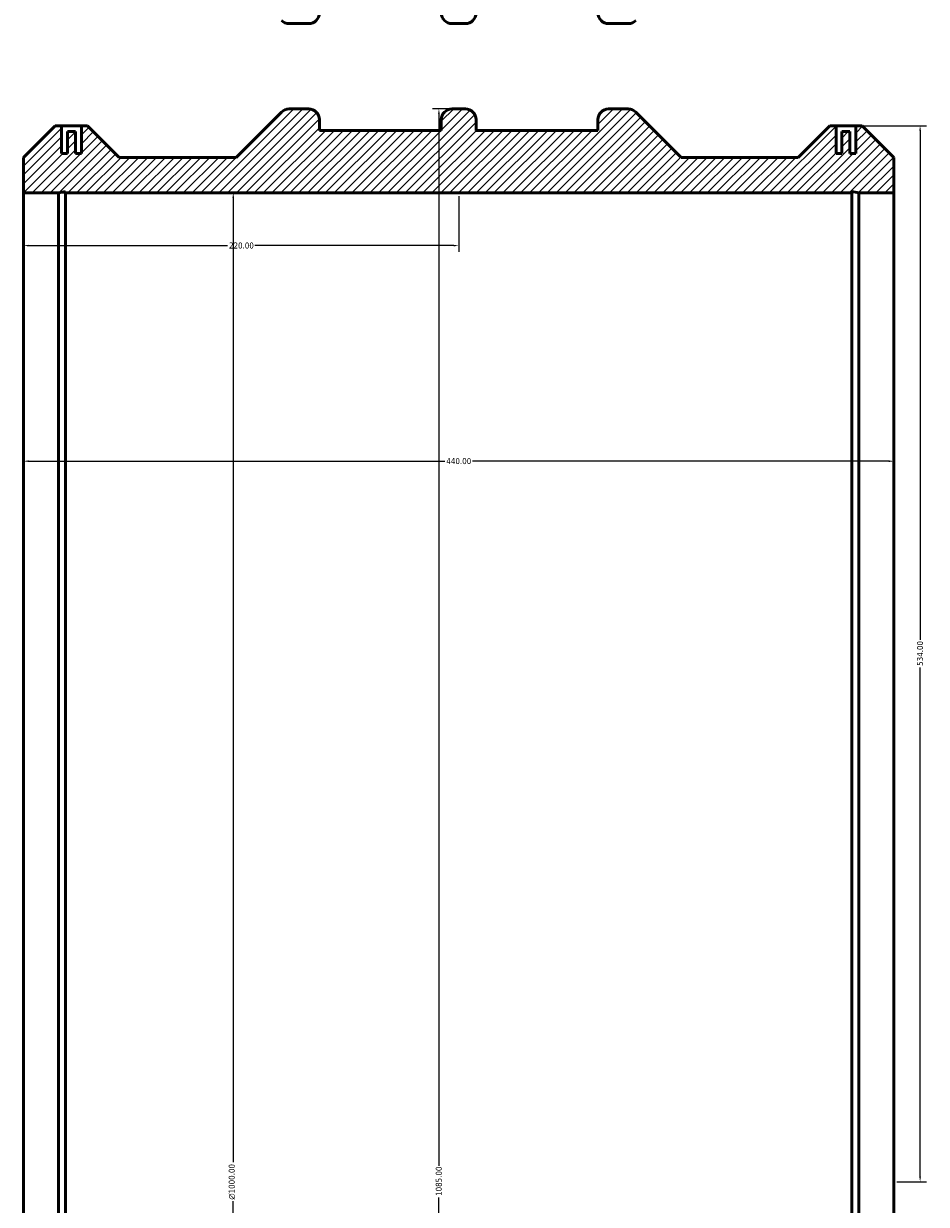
# Model space of a CAD drawing. Header units: millimetres. Extents: x -924 to 2009, y -2121 to 2553.
# Tile 2 of 6: x 304 to 761, y -1573 to -975. Entities that reach past the tile are written whole.
import ezdxf

# ---------------------------------------------------------------- set-up
doc = ezdxf.new("R2010")
doc.units = ezdxf.units.MM
for name, color, linetype, lineweight in [('Dimension (ANSI)', 7, 'Continuous', 25), ('Hatch (ANSI)', 7, 'Continuous', 18), ('Visible (ANSI)', 7, 'Continuous', 50)]:
    doc.layers.add(name, color=color, linetype=linetype, lineweight=lineweight)
doc.styles.add('Note Text (ANSI)', font='tahoma.ttf')
doc.dimstyles.new('Default - mm (ANSI)', dxfattribs={"dimtxt": 3.048, "dimasz": 2.5, "dimexe": 3.175, "dimexo": 1.6002, "dimgap": 0.8, "dimtad": 0, "dimtoh": 1, "dimrnd": 1e-08, "dimzin": 4, "dimdsep": 46, "dimtxsty": 'Note Text (ANSI)', "dimcen": 0.09, "dimdle": 10, "dimclrd": 256, "dimclre": 256, "dimclrt": 230, "dimadec": 1, "dimazin": 1, "dimtfac": 1, "dimtofl": 0, "dimtmove": 0, "dimatfit": 3, "dimfxl": 1, "dimtolj": 1, "dimtzin": 4, "dimlwd": -1, "dimlwe": -1, "dimarcsym": 0})

# ---------------------------------------------------------------- blocks, each defined once
blk = doc.blocks.new('*D7')
at = {"layer": 'Defpoints', "color": 0, "transparency": 16777216}
for p in [(304.03, -1061.1), (304.03, -2061.1), (410.03, -2061.1)]:
    blk.add_point(p, dxfattribs=at)
at = {"layer": 'Dimension (ANSI)', "transparency": 16777216}
for p, q in [((305.63, -1061.1), (413.21, -1061.1)), ((410.03, -1063.6), (410.03, -1551.23)), ((410.03, -2058.6), (410.03, -1570.96)), ((305.63, -2061.1), (413.21, -2061.1))]:
    blk.add_line(p, q, dxfattribs=at)
for points in [[(409.61, -1063.6), (410.45, -1063.6), (410.03, -1061.1)], [(409.61, -2058.6), (410.45, -2058.6), (410.03, -2061.1)]]:
    blk.add_solid(points, dxfattribs=at)
at = {"layer": 'Dimension (ANSI)', "color": 230, "true_color": 0xff0080, "transparency": 16777216, "insert": (407.74, -1570.16), "char_height": 3.048, "attachment_point": 1, "rotation": 90, "style": 'Note Text (ANSI)'}
blk.add_mtext('\\A1;\\fAIGDT|b0|i0;\\H3.0480;\\ln\\fTahoma|b0|i0;\\H3.0480;1000.00', dxfattribs=at)
blk = doc.blocks.new('*D8')
at = {"layer": 'Defpoints', "color": 0, "transparency": 16777216}
for p in [(744.03, -1196.74), (304.03, -1561.1), (744.03, -1561.1)]:
    blk.add_point(p, dxfattribs=at)
at = {"layer": 'Dimension (ANSI)', "transparency": 16777216}
for p, q in [((306.53, -1196.74), (517, -1196.74)), ((741.53, -1196.74), (531.06, -1196.74))]:
    blk.add_line(p, q, dxfattribs=at)
for points in [[(306.53, -1196.32), (306.53, -1197.15), (304.03, -1196.74)], [(741.53, -1196.32), (741.53, -1197.15), (744.03, -1196.74)]]:
    blk.add_solid(points, dxfattribs=at)
at = {"layer": 'Dimension (ANSI)', "color": 230, "true_color": 0xff0080, "transparency": 16777216, "insert": (517.8, -1195.15), "char_height": 3.048, "attachment_point": 1, "style": 'Note Text (ANSI)'}
blk.add_mtext('\\A1;440.00', dxfattribs=at)
blk = doc.blocks.new('*D9')
at = {"layer": 'Defpoints', "color": 0, "transparency": 16777216}
for p in [(520.66, -1018.6), (514.03, -2103.6), (520.66, -2103.6)]:
    blk.add_point(p, dxfattribs=at)
at = {"layer": 'Dimension (ANSI)', "transparency": 16777216}
for p, q in [((519.06, -1018.6), (510.86, -1018.6)), ((514.03, -1021.1), (514.03, -1553.11)), ((514.03, -2101.1), (514.03, -1569.08)), ((519.06, -2103.6), (510.86, -2103.6))]:
    blk.add_line(p, q, dxfattribs=at)
for points in [[(513.61, -1021.1), (514.45, -1021.1), (514.03, -1018.6)], [(513.61, -2101.1), (514.45, -2101.1), (514.03, -2103.6)]]:
    blk.add_solid(points, dxfattribs=at)
at = {"layer": 'Dimension (ANSI)', "color": 230, "true_color": 0xff0080, "transparency": 16777216, "insert": (512.44, -1568.28), "char_height": 3.048, "attachment_point": 1, "rotation": 90, "style": 'Note Text (ANSI)'}
blk.add_mtext('\\A1;1085.00', dxfattribs=at)
blk = doc.blocks.new('*D10')
at = {"layer": 'Defpoints', "color": 0, "transparency": 16777216}
for p in [(724.83, -1027.1), (757.35, -1027.1), (744.03, -1561.1)]:
    blk.add_point(p, dxfattribs=at)
at = {"layer": 'Dimension (ANSI)', "transparency": 16777216}
for p, q in [((726.43, -1027.1), (760.53, -1027.1)), ((757.35, -1029.6), (757.35, -1287.15)), ((757.35, -1558.6), (757.35, -1301.04)), ((745.63, -1561.1), (760.53, -1561.1))]:
    blk.add_line(p, q, dxfattribs=at)
for points in [[(756.93, -1029.6), (757.77, -1029.6), (757.35, -1027.1)], [(756.93, -1558.6), (757.77, -1558.6), (757.35, -1561.1)]]:
    blk.add_solid(points, dxfattribs=at)
at = {"layer": 'Dimension (ANSI)', "color": 230, "true_color": 0xff0080, "transparency": 16777216, "insert": (755.76, -1300.24), "char_height": 3.048, "attachment_point": 1, "rotation": 90, "style": 'Note Text (ANSI)'}
blk.add_mtext('\\A1;534.00', dxfattribs=at)
blk = doc.blocks.new('*D11')
at = {"layer": 'Defpoints', "color": 0, "transparency": 16777216}
for p in [(304.03, -1061.1), (524.03, -1061.1), (524.03, -1087.74)]:
    blk.add_point(p, dxfattribs=at)
at = {"layer": 'Dimension (ANSI)', "transparency": 16777216}
for p, q in [((304.03, -1062.7), (304.03, -1090.91)), ((524.03, -1062.7), (524.03, -1090.91)), ((306.53, -1087.74), (407.07, -1087.74)), ((521.53, -1087.74), (420.99, -1087.74))]:
    blk.add_line(p, q, dxfattribs=at)
for points in [[(306.53, -1087.32), (306.53, -1088.15), (304.03, -1087.74)], [(521.53, -1087.32), (521.53, -1088.15), (524.03, -1087.74)]]:
    blk.add_solid(points, dxfattribs=at)
at = {"layer": 'Dimension (ANSI)', "color": 230, "true_color": 0xff0080, "transparency": 16777216, "insert": (407.87, -1086.15), "char_height": 3.048, "attachment_point": 1, "style": 'Note Text (ANSI)'}
blk.add_mtext('\\A1;220.00', dxfattribs=at)

msp = doc.modelspace()

# ---------------------------------------------------------------- hatches: boundary and pattern name
at = {"layer": 'Hatch (ANSI)'}
h = msp.add_hatch(dxfattribs=at)
h.set_pattern_fill('ANSI31', color=256, scale=25.4, style=0)
h.set_pattern_definition([(45, (0, 0), (-2.245064, 2.245064), [])])
edge = h.paths.add_edge_path()
edge.add_line((304.031, -1043.115), (304.031, -1061.095))
edge.add_line((304.031, -1061.095), (321.661, -1061.095))
edge.add_line((321.661, -1061.095), (325.187, -1060.346))
edge.add_line((325.187, -1060.346), (325.187, -1061.095))
edge.add_line((325.187, -1061.095), (722.876, -1061.095))
edge.add_line((722.876, -1061.095), (722.876, -1060.346))
edge.add_line((722.876, -1060.346), (726.402, -1061.095))
edge.add_line((726.402, -1061.095), (744.031, -1061.095))
edge.add_line((744.031, -1061.095), (744.031, -1043.115))
edge.add_line((744.031, -1043.115), (728.011, -1027.095))
edge.add_line((728.011, -1027.095), (727.331, -1027.095))
edge.add_line((727.331, -1027.095), (724.831, -1027.095))
edge.add_line((724.831, -1027.095), (724.831, -1041.095))
edge.add_line((724.831, -1041.095), (721.831, -1041.095))
edge.add_line((721.831, -1041.095), (721.831, -1030.095))
edge.add_line((721.831, -1030.095), (717.831, -1030.095))
edge.add_line((717.831, -1030.095), (717.831, -1041.095))
edge.add_line((717.831, -1041.095), (714.831, -1041.095))
edge.add_line((714.831, -1041.095), (714.831, -1027.095))
edge.add_line((714.831, -1027.095), (712.331, -1027.095))
edge.add_line((712.331, -1027.095), (711.651, -1027.095))
edge.add_line((711.651, -1027.095), (695.631, -1043.115))
edge.add_line((695.631, -1043.115), (636.551, -1043.115))
edge.add_line((636.551, -1043.115), (613.62, -1020.184))
edge.add_ellipse((609.784, -1024.02), major_axis=(3.836, 3.836), ratio=1, start_angle=0, end_angle=45)
edge.add_line((609.784, -1018.595), (599.856, -1018.595))
edge.add_ellipse((599.856, -1024.02), major_axis=(0, 5.425), ratio=1, start_angle=0, end_angle=90)
edge.add_line((594.431, -1024.02), (594.431, -1029.445))
edge.add_line((594.431, -1029.445), (532.831, -1029.445))
edge.add_line((532.831, -1029.445), (532.831, -1024.02))
edge.add_ellipse((527.406, -1024.02), major_axis=(5.425, 0), ratio=1, start_angle=0, end_angle=90)
edge.add_line((527.406, -1018.595), (520.656, -1018.595))
edge.add_ellipse((520.656, -1024.02), major_axis=(0, 5.425), ratio=1, start_angle=0, end_angle=90)
edge.add_line((515.231, -1024.02), (515.231, -1029.445))
edge.add_line((515.231, -1029.445), (453.631, -1029.445))
edge.add_line((453.631, -1029.445), (453.631, -1024.02))
edge.add_ellipse((448.206, -1024.02), major_axis=(5.425, 0), ratio=1, start_angle=0, end_angle=90)
edge.add_line((448.206, -1018.595), (438.278, -1018.595))
edge.add_ellipse((438.278, -1024.02), major_axis=(0, 5.425), ratio=1, start_angle=0, end_angle=45)
edge.add_line((434.442, -1020.184), (411.511, -1043.115))
edge.add_line((411.511, -1043.115), (352.431, -1043.115))
edge.add_line((352.431, -1043.115), (336.411, -1027.095))
edge.add_line((336.411, -1027.095), (335.731, -1027.095))
edge.add_line((335.731, -1027.095), (333.231, -1027.095))
edge.add_line((333.231, -1027.095), (333.231, -1041.095))
edge.add_line((333.231, -1041.095), (330.231, -1041.095))
edge.add_line((330.231, -1041.095), (330.231, -1030.095))
edge.add_line((330.231, -1030.095), (326.231, -1030.095))
edge.add_line((326.231, -1030.095), (326.231, -1041.095))
edge.add_line((326.231, -1041.095), (323.231, -1041.095))
edge.add_line((323.231, -1041.095), (323.231, -1027.095))
edge.add_line((323.231, -1027.095), (320.731, -1027.095))
edge.add_line((320.731, -1027.095), (320.051, -1027.095))
edge.add_line((320.051, -1027.095), (304.031, -1043.115))
edge = h.paths.add_edge_path()
edge.add_line((304.031, -2061.095), (304.031, -2079.075))
edge.add_line((304.031, -2079.075), (320.051, -2095.095))
edge.add_line((320.051, -2095.095), (336.411, -2095.095))
edge.add_line((336.411, -2095.095), (352.431, -2079.075))
edge.add_line((352.431, -2079.075), (411.511, -2079.075))
edge.add_line((411.511, -2079.075), (434.442, -2102.006))
edge.add_ellipse((438.278, -2098.17), major_axis=(-3.836, -3.836), ratio=1, start_angle=0, end_angle=45)
edge.add_line((438.278, -2103.595), (448.206, -2103.595))
edge.add_ellipse((448.206, -2098.17), major_axis=(0, -5.425), ratio=1, start_angle=0, end_angle=90)
edge.add_line((453.631, -2098.17), (453.631, -2092.745))
edge.add_line((453.631, -2092.745), (515.231, -2092.745))
edge.add_line((515.231, -2092.745), (515.231, -2098.17))
edge.add_ellipse((520.656, -2098.17), major_axis=(-5.425, 0), ratio=1, start_angle=0, end_angle=90)
edge.add_line((520.656, -2103.595), (527.406, -2103.595))
edge.add_ellipse((527.406, -2098.17), major_axis=(0, -5.425), ratio=1, start_angle=0, end_angle=90)
edge.add_line((532.831, -2098.17), (532.831, -2092.745))
edge.add_line((532.831, -2092.745), (594.431, -2092.745))
edge.add_line((594.431, -2092.745), (594.431, -2098.17))
edge.add_ellipse((599.856, -2098.17), major_axis=(-5.425, 0), ratio=1, start_angle=0, end_angle=90)
edge.add_line((599.856, -2103.595), (609.784, -2103.595))
edge.add_ellipse((609.784, -2098.17), major_axis=(0, -5.425), ratio=1, start_angle=0, end_angle=45)
edge.add_line((613.62, -2102.006), (636.551, -2079.075))
edge.add_line((636.551, -2079.075), (695.631, -2079.075))
edge.add_line((695.631, -2079.075), (711.651, -2095.095))
edge.add_line((711.651, -2095.095), (728.011, -2095.095))
edge.add_line((728.011, -2095.095), (744.031, -2079.075))
edge.add_line((744.031, -2079.075), (744.031, -2061.095))
edge.add_line((744.031, -2061.095), (726.402, -2061.095))
edge.add_line((726.402, -2061.095), (722.876, -2061.845))
edge.add_line((722.876, -2061.845), (722.876, -2061.095))
edge.add_line((722.876, -2061.095), (325.187, -2061.095))
edge.add_line((325.187, -2061.095), (325.187, -2061.845))
edge.add_line((325.187, -2061.845), (321.661, -2061.095))
edge.add_line((321.661, -2061.095), (304.031, -2061.095))

# ---------------------------------------------------------------- linework, layer by layer
at = {"layer": 'Visible (ANSI)'}
for p, q in [((438.278, -975.471), (448.206, -975.471)), ((520.656, -975.471), (527.406, -975.471)), ((599.856, -975.471), (609.784, -975.471)), ((434.442, -1020.184), (411.511, -1043.115)), ((448.206, -1018.595), (438.278, -1018.595)), ((527.406, -1018.595), (520.656, -1018.595)), ((609.784, -1018.595), (599.856, -1018.595)), ((636.551, -1043.115), (613.62, -1020.184)), ((453.631, -1029.445), (453.631, -1024.02)), ((515.231, -1024.02), (515.231, -1029.445)), ((532.831, -1029.445), (532.831, -1024.02)), ((594.431, -1024.02), (594.431, -1029.445)), ((320.051, -1027.095), (304.031, -1043.115)), ((320.731, -1027.095), (320.051, -1027.095)), ((323.231, -1027.095), (320.731, -1027.095)), ((323.231, -1041.095), (323.231, -1027.095)), ((323.231, -1027.095), (333.231, -1027.095)), ((330.231, -1030.095), (326.231, -1030.095)), ((326.231, -1030.095), (326.231, -1041.095)), ((330.231, -1041.095), (330.231, -1030.095)), ((335.731, -1027.095), (333.231, -1027.095)), ((333.231, -1027.095), (333.231, -1041.095)), ((336.411, -1027.095), (335.731, -1027.095)), ((352.431, -1043.115), (336.411, -1027.095)), ((515.231, -1029.445), (453.631, -1029.445)), ((594.431, -1029.445), (532.831, -1029.445)), ((711.651, -1027.095), (695.631, -1043.115)), ((712.331, -1027.095), (711.651, -1027.095)), ((714.831, -1027.095), (712.331, -1027.095)), ((714.831, -1041.095), (714.831, -1027.095)), ((724.831, -1027.095), (714.831, -1027.095)), ((721.831, -1030.095), (717.831, -1030.095)), ((717.831, -1030.095), (717.831, -1041.095)), ((721.831, -1041.095), (721.831, -1030.095)), ((727.331, -1027.095), (724.831, -1027.095)), ((724.831, -1027.095), (724.831, -1041.095)), ((728.011, -1027.095), (727.331, -1027.095)), ((744.031, -1043.115), (728.011, -1027.095)), ((304.031, -1043.115), (304.031, -1061.095)), ((326.231, -1041.095), (323.231, -1041.095)), ((333.231, -1041.095), (330.231, -1041.095)), ((411.511, -1043.115), (352.431, -1043.115)), ((695.631, -1043.115), (636.551, -1043.115)), ((717.831, -1041.095), (714.831, -1041.095)), ((724.831, -1041.095), (721.831, -1041.095)), ((744.031, -1061.095), (744.031, -1043.115)), ((304.031, -1061.095), (321.661, -1061.095)), ((304.031, -2061.095), (304.031, -1061.095)), ((321.661, -1061.095), (325.187, -1060.346)), ((321.661, -2061.095), (321.661, -1061.095)), ((325.187, -1060.346), (325.187, -1061.095)), ((325.187, -1061.095), (722.876, -1061.095)), ((325.187, -2061.095), (325.187, -1061.095)), ((722.876, -1061.095), (722.876, -1060.346)), ((722.876, -1060.346), (726.402, -1061.095)), ((722.876, -2061.095), (722.876, -1061.095)), ((726.402, -1061.095), (744.031, -1061.095)), ((726.402, -2061.095), (726.402, -1061.095)), ((744.031, -2061.095), (744.031, -1061.095))]:
    msp.add_line(p, q, dxfattribs=at)
for centre, start, end in [((448.206, -970.046), 270, 0), ((520.656, -970.046), 180, 270), ((527.406, -970.046), 270, 0), ((599.856, -970.046), 180, 270), ((438.278, -970.046), 225, 270), ((609.784, -970.046), 270, 315), ((438.278, -1024.02), 90, 135), ((448.206, -1024.02), 0, 90), ((520.656, -1024.02), 90, 180), ((527.406, -1024.02), 0, 90), ((599.856, -1024.02), 90, 180), ((609.784, -1024.02), 45, 90)]:
    msp.add_arc(centre, 5.425, start, end, dxfattribs=at)

# ---------------------------------------------------------------- dimensions: what is measured, and where the dimension line sits
at = {"layer": 'Dimension (ANSI)'}
for base, p1, p2, angle, override, picture, middle in [((514.031, -2103.595), (520.656, -1018.595), (520.656, -2103.595), 90, {"dimtoh": 0, "dimdec": 2, "dimtp": 0, "dimtm": 0, "dimtdec": 2, "dimatfit": 1}, '*D9', (514.031, -1561.095)), ((757.35, -1027.095), (744.031, -1561.095), (724.831, -1027.095), 90, {"dimtoh": 0, "dimdec": 2, "dimtp": 0, "dimtm": 0, "dimtdec": 2, "dimatfit": 1}, '*D10', (757.35, -1294.095)), ((524.031, -1087.736), (304.031, -1061.095), (524.031, -1061.095), 180, {"dimtoh": 0, "dimdec": 2, "dimtp": 0, "dimtm": 0, "dimtdec": 2, "dimatfit": 1}, '*D11', (414.031, -1087.736)), ((744.031, -1196.738), (304.031, -1561.095), (744.031, -1561.095), 180, {"dimtoh": 0, "dimdec": 2, "dimse1": 1, "dimse2": 1, "dimtp": 0, "dimtm": 0, "dimtdec": 2, "dimatfit": 1}, '*D8', (524.031, -1196.738))]:
    dim = msp.add_linear_dim(base=base, p1=p1, p2=p2, angle=angle, dimstyle='Default - mm (ANSI)', override=override, dxfattribs=at)
    dim.commit()
    dim.dimension.update_dxf_attribs({"geometry": picture, "text_midpoint": middle, "dimtype": 160})
dim = msp.add_linear_dim(base=(410.031, -2061.095), p1=(304.031, -1061.095), p2=(304.031, -2061.095), angle=90, text='\\fAIGDT|b0|i0;\\H3.0480;\\ln\\fTahoma|b0|i0;\\H3.0480;<>', dimstyle='Default - mm (ANSI)', override={"dimtoh": 0, "dimdec": 2, "dimtp": 0, "dimtm": 0, "dimtdec": 2, "dimatfit": 1}, dxfattribs=at)
dim.commit()
dim.dimension.update_dxf_attribs({"geometry": '*D7', "text_midpoint": (410.031, -1561.095), "dimtype": 160})

doc.saveas('drawing.dxf')
